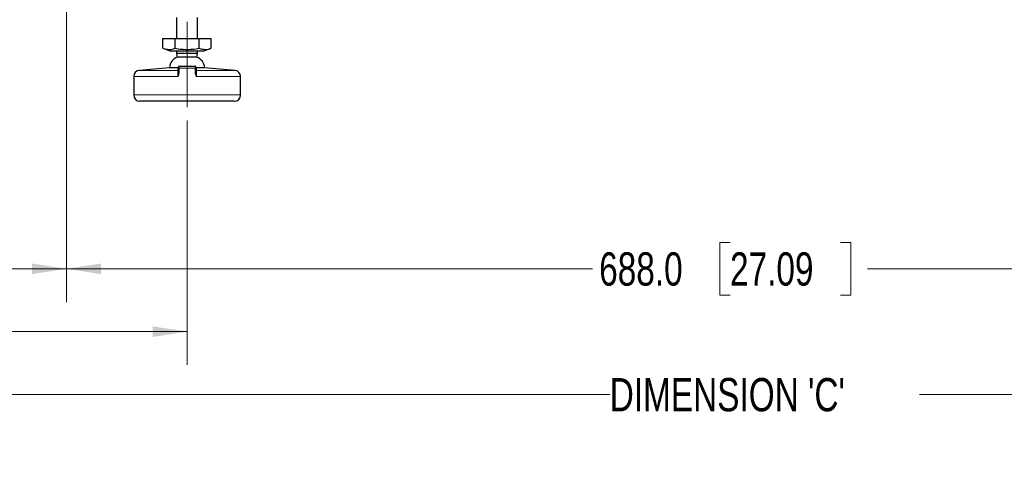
# Model space of a CAD drawing. Header units: millimetres. Extents: x 0 to 1118, y 0 to 864.
# Tile 82 of 117: x 831 to 925, y 385 to 429. Entities that reach past the tile are written whole.
import ezdxf

# ---------------------------------------------------------------- set-up
doc = ezdxf.new("R2010")
doc.units = ezdxf.units.MM
doc.linetypes.add('CENTERX2', pattern=[20.32, 12.7, -2.54, 2.54, -2.54])
doc.styles.add('SLDTEXTSTYLE0', font='TXT', dxfattribs={"width": 0.75})
doc.dimstyles.new('SLDDIMSTYLE0', dxfattribs={"dimtxt": 3.175, "dimasz": 3.302, "dimexe": 0, "dimexo": 0.0625, "dimgap": 0.79375, "dimtad": 0, "dimtih": 1, "dimtoh": 1, "dimdec": 1, "dimlfac": 5, "dimrnd": 1e-09, "dimzin": 4, "dimdsep": 46, "dimtxsty": 'SLDTEXTSTYLE0', "dimsah": 1, "dimcen": 0.09, "dimadec": 0, "dimazin": 1, "dimtfac": 1, "dimtdec": 1, "dimtofl": 0, "dimtmove": 0, "dimatfit": 3, "dimfxl": 1, "dimfrac": 2, "dimtolj": 1, "dimtzin": 12, "dimarcsym": 0})
doc.dimstyles.new('SLDDIMSTYLE4', dxfattribs={"dimtxt": 3.175, "dimasz": 3.302, "dimexe": 0, "dimexo": 0.0625, "dimgap": 0.79375, "dimtad": 0, "dimtih": 1, "dimtoh": 1, "dimlfac": 5, "dimrnd": 1e-09, "dimzin": 12, "dimdsep": 46, "dimtxsty": 'SLDTEXTSTYLE0', "dimsah": 1, "dimcen": 0.09, "dimadec": 0, "dimazin": 3, "dimtfac": 1, "dimtofl": 0, "dimtmove": 0, "dimatfit": 3, "dimfxl": 1, "dimfrac": 2, "dimtolj": 1, "dimtzin": 12, "dimarcsym": 0})

# ---------------------------------------------------------------- blocks, each defined once
blk = doc.blocks.new('_D_6')
at = {"color": 7, "linetype": 'Continuous', "lineweight": 0}
for p, q in [((972.807, 434.97), (972.807, 401.765)), ((835.201, 433.87), (835.201, 401.765)), ((898.53, 407.46), (897.563, 407.46)), ((897.563, 407.46), (897.563, 402.419)), ((909.087, 407.46), (910.055, 407.46)), ((910.055, 407.46), (910.055, 402.419)), ((835.201, 404.94), (885.393, 404.94)), ((972.807, 404.94), (911.668, 404.94)), ((897.563, 402.419), (898.53, 402.419)), ((910.055, 402.419), (909.087, 402.419))]:
    blk.add_line(p, q, dxfattribs=at)
at = {"color": 7, "linetype": 'Continuous', "lineweight": 18}
for points in [[(835.201, 404.94), (838.503, 404.432), (838.503, 405.448)], [(972.807, 404.94), (969.505, 405.448), (969.505, 404.432)]]:
    blk.add_solid(points, dxfattribs=at)
at = {"color": 7, "linetype": 'Continuous', "lineweight": 18, "char_height": 3.175, "attachment_point": 1, "style": 'SLDTEXTSTYLE0'}
for s, insert in [('688.0', (886.039, 406.512)), ('27.09', (898.53, 406.512))]:
    blk.add_mtext(s, dxfattribs=dict(at, insert=insert))
blk = doc.blocks.new('_D_7')
at = {"color": 7, "linetype": 'Continuous', "lineweight": 0}
for p, q in [((796.797, 453.87), (796.797, 401.765)), ((835.201, 433.87), (835.201, 401.765)), ((796.797, 404.94), (780.565, 404.94)), ((835.201, 404.94), (796.797, 404.94))]:
    blk.add_line(p, q, dxfattribs=at)
at = {"color": 7, "linetype": 'Continuous', "lineweight": 18}
for points in [[(796.797, 404.94), (800.099, 404.432), (800.099, 405.448)], [(835.201, 404.94), (831.899, 405.448), (831.899, 404.432)]]:
    blk.add_solid(points, dxfattribs=at)
at = {"color": 7, "linetype": 'Continuous', "lineweight": 18, "insert": (751.316, 406.512), "char_height": 3.175, "attachment_point": 1, "style": 'SLDTEXTSTYLE0'}
blk.add_mtext("DIMENSION 'A'", dxfattribs=at)
blk = doc.blocks.new('_D_8')
at = {"color": 7, "linetype": 'Continuous', "lineweight": 0}
for p, q in [((796.797, 453.87), (796.797, 389.765)), ((972.807, 434.97), (972.807, 389.765)), ((796.797, 392.94), (887.046, 392.94)), ((972.807, 392.94), (916.605, 392.94))]:
    blk.add_line(p, q, dxfattribs=at)
at = {"color": 7, "linetype": 'Continuous', "lineweight": 18}
for points in [[(796.797, 392.94), (800.099, 392.432), (800.099, 393.448)], [(972.807, 392.94), (969.505, 393.448), (969.505, 392.432)]]:
    blk.add_solid(points, dxfattribs=at)
at = {"color": 7, "linetype": 'Continuous', "lineweight": 18, "insert": (887.046, 394.512), "char_height": 3.175, "attachment_point": 1, "style": 'SLDTEXTSTYLE0'}
blk.add_mtext("DIMENSION 'C'", dxfattribs=at)
blk = doc.blocks.new('_D_9')
at = {"color": 7, "linetype": 'Continuous', "lineweight": 0}
for p, q in [((796.797, 453.87), (796.797, 395.765)), ((846.707, 419.087), (846.707, 395.765)), ((796.797, 398.94), (780.215, 398.94)), ((846.707, 398.94), (796.797, 398.94))]:
    blk.add_line(p, q, dxfattribs=at)
at = {"color": 7, "linetype": 'Continuous', "lineweight": 18}
for points in [[(796.797, 398.94), (800.099, 398.432), (800.099, 399.448)], [(846.707, 398.94), (843.405, 399.448), (843.405, 398.432)]]:
    blk.add_solid(points, dxfattribs=at)
at = {"color": 7, "linetype": 'Continuous', "lineweight": 18, "insert": (751.666, 400.512), "char_height": 3.175, "attachment_point": 1, "style": 'SLDTEXTSTYLE0'}
blk.add_mtext("DIMENSION 'B'", dxfattribs=at)

msp = doc.modelspace()

# ---------------------------------------------------------------- linework, layer by layer
at = {"color": 7, "linetype": 'Continuous', "lineweight": 25}
for p, q in [((845.7074, 428.9395), (845.7074, 426.9395)), ((847.7074, 426.9395), (847.7074, 428.9395)), ((844.398, 425.9973), (844.398, 426.9395)), ((844.398, 426.9395), (845.5527, 426.9395)), ((845.5527, 426.9395), (847.8621, 426.9395)), ((845.5527, 425.9973), (845.5527, 426.9395)), ((847.8621, 425.9973), (847.8621, 426.9395)), ((847.8621, 426.9395), (849.0168, 426.9395)), ((849.0168, 425.9973), (849.0168, 426.9395)), ((844.398, 425.9973), (845.1613, 425.7195)), ((848.2535, 425.7195), (849.0168, 425.9973)), ((848.2535, 425.7195), (845.1613, 425.7195)), ((845.7074, 425.7195), (845.7074, 425.508)), ((845.7074, 425.508), (845.7687, 425.14)), ((847.7074, 425.508), (845.7074, 425.508)), ((847.6461, 425.14), (845.7687, 425.14)), ((847.6461, 425.14), (847.7074, 425.508)), ((847.7074, 425.508), (847.7074, 425.7195)), ((845.033, 424.1392), (842.1551, 423.8874)), ((845.8121, 424.1392), (845.033, 424.1392)), ((845.9074, 423.6773), (845.9074, 424.1005)), ((845.9474, 424.3005), (847.4674, 424.3005)), ((847.5074, 424.1005), (847.5074, 423.6773)), ((848.3818, 424.1392), (847.6027, 424.1392)), ((851.2597, 423.8874), (848.3818, 424.1392)), ((841.6074, 423.2897), (841.6074, 421.5395)), ((851.8074, 421.5395), (851.8074, 423.2897)), ((851.2074, 420.9395), (842.2074, 420.9395))]:
    msp.add_line(p, q, dxfattribs=at)
at = {"color": 7, "linetype": 'CENTERX2', "lineweight": 18}
msp.add_line((846.7074, 420.3572), (846.7074, 428.51), dxfattribs=at)
at = {"color": 7, "linetype": 'Continuous', "lineweight": 18}
for p, q in [((842.1551, 423.8874), (845.8091, 423.8874)), ((845.9414, 424.1005), (845.9074, 424.1005)), ((845.9414, 424.1005), (845.9414, 423.6773)), ((847.4734, 424.1005), (845.9414, 424.1005)), ((847.4734, 423.6773), (847.4734, 424.1005)), ((847.5074, 424.1005), (847.4734, 424.1005)), ((847.6057, 423.8874), (851.2597, 423.8874)), ((845.8247, 423.2897), (841.6074, 423.2897)), ((845.9414, 423.6773), (845.9074, 423.6773)), ((847.5074, 423.6773), (847.4734, 423.6773)), ((851.8074, 423.2897), (847.5901, 423.2897)), ((841.6074, 421.5395), (851.8074, 421.5395))]:
    msp.add_line(p, q, dxfattribs=at)
at = {"color": 7, "linetype": 'Continuous', "lineweight": 25}
for centre, radius, start, end in [((846.1587, 424.0824), 1.1272, 110.242458, 177.111591), ((847.2561, 424.0824), 1.1272, 2.888409, 69.757542), ((842.2074, 423.2897), 0.6, 95, 180), ((845.9474, 424.2605), 0.04, 90, 180), ((847.4674, 424.2605), 0.04, 0, 90), ((851.2074, 423.2897), 0.6, 0, 85), ((842.2074, 421.5395), 0.6, 180, 270), ((851.2074, 421.5395), 0.6, 270, 0)]:
    msp.add_arc(centre, radius, start, end, dxfattribs=at)
at = {"color": 7, "linetype": 'Continuous', "lineweight": 18}
for centre, start, end in [((845.8076, 423.9872), 270.878235, 359.897241), ((847.6072, 423.9872), 180.102759, 269.121765)]:
    msp.add_arc(centre, 0.0998, start, end, dxfattribs=at)
at = {"color": 7, "linetype": 'Continuous', "lineweight": 25}
for points, knots in [([(844.398, 425.9973), (844.587, 425.9417), (844.9718, 425.8284), (845.3568, 425.9404), (845.5527, 425.9973)], [0, 0, 0, 0, 0.4912125, 1, 1, 1, 1]), ([(845.5527, 425.9973), (845.6492, 425.9807), (846.069, 425.9087), (846.8349, 425.8552), (847.5096, 425.9336), (847.8518, 425.9955), (847.8621, 425.9973)], [0, 0, 0, 0, 0.12656469, 0.55050789, 0.98650494, 1, 1, 1, 1]), ([(847.8621, 425.9973), (848.0511, 425.9417), (848.4359, 425.8284), (848.8209, 425.9404), (849.0168, 425.9973)], [0, 0, 0, 0, 0.4912125, 1, 1, 1, 1]), ([(845.8121, 424.1392), (845.8239, 424.1404), (845.8456, 424.1426), (845.8751, 424.1604), (845.8959, 424.1856), (845.9061, 424.2128), (845.907, 424.2294), (845.9074, 424.236)], [0, 0, 0, 0, 0.257348, 0.4730129, 0.6899177, 0.8763523, 1, 1, 1, 1]), ([(845.9074, 424.1005), (845.9074, 424.1117), (845.9074, 424.1408), (845.9074, 424.1857), (845.9074, 424.227), (845.9074, 424.2551), (845.9074, 424.2587), (845.9074, 424.2605)], [0, 0, 0, 0, 0.1331975, 0.3474226, 0.5641, 0.7820726, 1, 1, 1, 1]), ([(847.5074, 424.2605), (847.5074, 424.2587), (847.5074, 424.2551), (847.5074, 424.227), (847.5074, 424.1857), (847.5074, 424.1408), (847.5074, 424.1117), (847.5074, 424.1005)], [0, 0, 0, 0, 0.2179274, 0.4359, 0.6525774, 0.8668025, 1, 1, 1, 1]), ([(847.5074, 424.236), (847.5081, 424.2266), (847.5096, 424.2078), (847.5218, 424.1819), (847.54, 424.1608), (847.5642, 424.1457), (847.586, 424.1397), (847.5993, 424.1393), (847.6027, 424.1392)], [0, 0, 0, 0, 0.1745905, 0.3493725, 0.5221228, 0.7090188, 0.9242619, 1, 1, 1, 1])]:
    msp.add_open_spline(points, degree=3, knots=knots, dxfattribs=at)
at = {"color": 7, "linetype": 'Continuous', "lineweight": 18}
for points, knots in [([(845.8091, 423.8874), (845.8091, 423.8931), (845.8093, 423.9216), (845.8097, 424.0087), (845.811, 424.0846), (845.8121, 424.1392)], [0, 0, 0, 0, 0.0653977, 0.3269883, 1, 1, 1, 1]), ([(845.8247, 423.2897), (845.8247, 423.3142), (845.8246, 423.4048), (845.8234, 423.5587), (845.8204, 423.722), (845.8157, 423.8468), (845.8114, 423.8735), (845.8091, 423.8874)], [0, 0, 0, 0, 0.0819176, 0.3035241, 0.5260786, 0.7514948, 1, 1, 1, 1]), ([(845.9474, 424.3005), (845.9467, 424.2982), (845.9453, 424.2937), (845.9435, 424.2586), (845.9422, 424.207), (845.9415, 424.1509), (845.9414, 424.1145), (845.9414, 424.1005)], [0, 0, 0, 0, 0.2174805, 0.4352203, 0.6519695, 0.8665274, 1, 1, 1, 1]), ([(847.4734, 424.1005), (847.4734, 424.1145), (847.4733, 424.1509), (847.4726, 424.207), (847.4713, 424.2586), (847.4695, 424.2937), (847.4681, 424.2982), (847.4674, 424.3005)], [0, 0, 0, 0, 0.13347262, 0.34803053, 0.56477971, 0.7825195, 1, 1, 1, 1]), ([(847.6057, 423.8874), (847.6036, 423.8748), (847.5993, 423.8495), (847.5946, 423.7283), (847.5914, 423.5618), (847.5902, 423.4053), (847.5901, 423.3139), (847.5901, 423.2897)], [0, 0, 0, 0, 0.2327174, 0.4650448, 0.6940661, 0.9190041, 1, 1, 1, 1]), ([(847.6027, 424.1392), (847.6029, 424.1342), (847.6036, 424.1093), (847.605, 424.0271), (847.6054, 423.9459), (847.6057, 423.8874)], [0, 0, 0, 0, 0.0653976, 0.3269889, 1, 1, 1, 1]), ([(845.9414, 423.6773), (845.9337, 423.614), (845.9173, 423.4789), (845.8568, 423.3553), (845.825, 423.2903), (845.8247, 423.2897)], [0, 0, 0, 0, 0.466317, 0.9948102, 1, 1, 1, 1]), ([(845.8247, 423.2897), (845.8249, 423.2904), (845.8472, 423.3592), (845.8894, 423.4865), (845.9017, 423.6174), (845.9074, 423.6773)], [0, 0, 0, 0, 0.0055102, 0.5450402, 1, 1, 1, 1]), ([(847.5901, 423.2897), (847.5898, 423.2903), (847.558, 423.3553), (847.4974, 423.4789), (847.4811, 423.614), (847.4734, 423.6773)], [0, 0, 0, 0, 0.0051898, 0.533683, 1, 1, 1, 1]), ([(847.5074, 423.6773), (847.513, 423.6174), (847.5254, 423.4865), (847.5676, 423.3592), (847.5899, 423.2904), (847.5901, 423.2897)], [0, 0, 0, 0, 0.4549598, 0.9944898, 1, 1, 1, 1])]:
    msp.add_open_spline(points, degree=3, knots=knots, dxfattribs=at)

# ---------------------------------------------------------------- dimensions: what is measured, and where the dimension line sits
for base, p1, p2, text, picture, middle in [((835.2008, 404.9395), (796.7974, 455.1395), (835.2008, 435.1395), "DIMENSION 'A'", '_D_7', (765.9405, 404.9395)), ((796.7974, 398.9395), (846.7074, 420.3572), (796.7974, 455.1395), "DIMENSION 'B'", '_D_9', (765.9405, 398.9395)), ((972.8074, 392.9395), (796.7974, 455.1395), (972.8074, 436.2395), "DIMENSION 'C'", '_D_8', (901.8253, 392.9395))]:
    dim = msp.add_linear_dim(base=base, p1=p1, p2=p2, text=text, dimstyle='SLDDIMSTYLE4', dxfattribs=at)
    dim.commit()
    dim.dimension.update_dxf_attribs({"geometry": picture, "text_midpoint": middle, "dimtype": 160})
dim = msp.add_linear_dim(base=(972.8074, 404.9395), p1=(835.2008, 435.1395), p2=(972.8074, 436.2395), dimstyle='SLDDIMSTYLE0', dxfattribs=at)
dim.commit()
dim.dimension.update_dxf_attribs({"geometry": '_D_6', "text_midpoint": (898.5305, 404.9395), "dimtype": 160})

doc.saveas('drawing.dxf')
